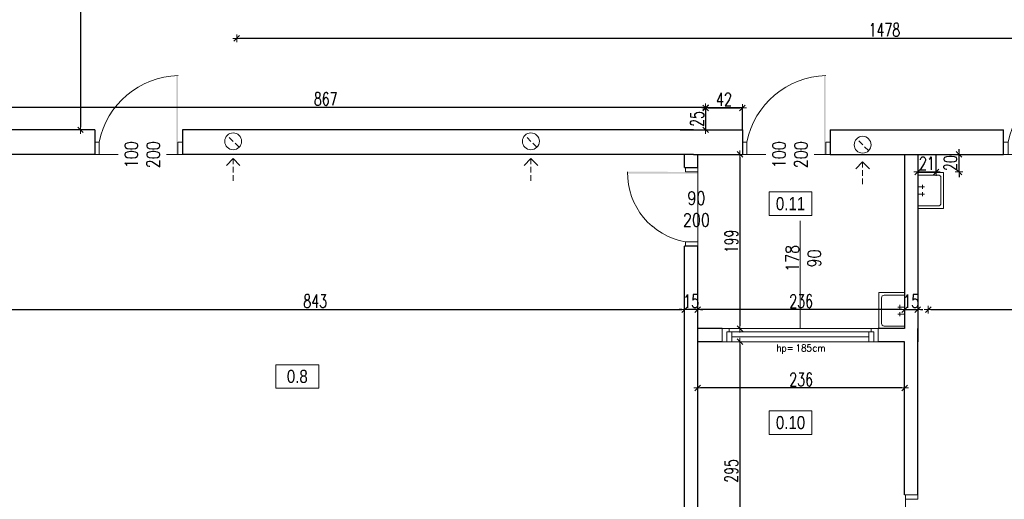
# Model space of a CAD drawing. Header units: millimetres. Extents: x 64838 to 107664, y -36848 to 0.
# Tile 60 of 109: x 80127 to 81250, y -30336 to -29789. Entities that reach past the tile are written whole.
import ezdxf

# ---------------------------------------------------------------- set-up
doc = ezdxf.new("R2010")
doc.units = ezdxf.units.MM
doc.linetypes.add('HIDDEN', pattern=[9.525, 6.35, -3.175])
doc.layers.get('Defpoints').update_dxf_attribs({"color": 30})
for name, color, linetype, lineweight in [('0.09', 22, 'Continuous', 9), ('J opisy', 7, 'Continuous', 9), ('J stolarka_okna', 144, 'Continuous', 0), ('J wymiary', 1, 'Continuous', 9), ('OPIS', 7, 'Continuous', 5), ('sciany', 252, 'Continuous', 30)]:
    doc.layers.add(name, color=color, linetype=linetype, lineweight=lineweight)
doc.styles.add('ADESK2', font='simplex', dxfattribs={"width": 0.7})
doc.styles.add('MtXpl_simplex_shx', font='simplex.shx')
doc.styles.get("Standard").update_dxf_attribs({"font": 'arial.ttf'})
doc.dimstyles.new('1-100', dxfattribs={"dimscale": 1.5, "dimtxt": 10, "dimasz": 2, "dimexe": 1, "dimexo": 1, "dimgap": 1.5, "dimtad": 1, "dimdec": 0, "dimrnd": 0.5, "dimdsep": 46, "dimtxsty": 'ADESK2', "dimblk": 'wymiar', "dimcen": -1, "dimdle": 5, "dimse1": 1, "dimse2": 1, "dimclrd": 256, "dimclre": 256, "dimclrt": 256, "dimadec": 0, "dimazin": 0, "dimtfac": 1, "dimtdec": 0, "dimtix": 1, "dimtmove": 0, "dimatfit": 3, "dimfxl": 20, "dimfxlon": 1, "dimtolj": 1, "dimtzin": 0, "dimarcsym": 0})

# ---------------------------------------------------------------- blocks, each defined once
blk = doc.blocks.new('otwór 100 drzwi lustrzane odbicie')
at = {"layer": 'J opisy'}
blk.add_line((62754.6, -25568.8), (62754.6, -25518.8), dxfattribs=at)
at = {"layer": 'J stolarka_okna'}
for p, q in [((62709.6, -25529.8), (62704.6, -25529.8)), ((62704.6, -25529.8), (62704.6, -25543.8)), ((62709.6, -25543.8), (62709.6, -25529.8)), ((62804.6, -25529.8), (62799.6, -25529.8)), ((62799.6, -25529.8), (62799.6, -25543.8)), ((62804.6, -25543.8), (62804.6, -25529.8)), ((62704.6, -25543.8), (62709.6, -25543.8)), ((62799.6, -25543.8), (62709.6, -25543.8)), ((62799.6, -25543.8), (62804.6, -25543.8))]:
    blk.add_line(p, q, dxfattribs=at)
blk.add_arc((62802.2, -25548.2), 94.4, 91.5231, 168.7568, dxfattribs=at)
blk.add_solid([(62797.6, -25453.8), (62799.7, -25453.8), (62797.6, -25543.8), (62799.6, -25543.8)], dxfattribs=at)
at = {"layer": 'J opisy', "insert": (62758.9, -25544.2), "char_height": 15, "width": 85.226, "attachment_point": 5, "rotation": 89.9955, "line_spacing_factor": 0.771429, "bg_fill": 2}
blk.add_mtext('\\pxsm1;{\\Fsimplex|c238;\\W0.8;100\\P200}', dxfattribs=at)
blk = doc.blocks.new('wymiar')
for p, q in [((1.5, 0), (-1.5, 0)), ((1.06, 1.06), (-1.06, -1.06)), ((0, 1.5), (0, -1.5))]:
    blk.add_line(p, q)
blk = doc.blocks.new('*D907')
at = {"layer": 'Defpoints', "color": 0, "ltscale": 4}
for p in [(80042.1, -29968.6), (80885.1, -29968.6), (80885.1, -30119.8)]:
    blk.add_point(p, dxfattribs=at)
at = {"layer": 'J wymiary', "lineweight": -2}
blk.add_line((80045.1, -30119.8), (80882.1, -30119.8), dxfattribs=at)
at = {"layer": 'J wymiary', "lineweight": -2, "ltscale": 4, "xscale": 3, "yscale": 3, "zscale": 3, "rotation": 180}
blk.add_blockref('wymiar', (80042.1, -30119.8), dxfattribs=at)
at = {"layer": 'J wymiary', "lineweight": -2, "ltscale": 4, "xscale": 3, "yscale": 3, "zscale": 3}
blk.add_blockref('wymiar', (80885.1, -30119.8), dxfattribs=at)
at = {"layer": 'J wymiary', "ltscale": 4, "insert": (80463.6, -30110.1), "char_height": 15, "attachment_point": 5, "style": 'ADESK2'}
blk.add_mtext('\\A1;843', dxfattribs=at)
blk = doc.blocks.new('*D908')
at = {"layer": 'Defpoints', "color": 0, "ltscale": 4}
for p in [(81151.1, -29926.7), (81172.1, -29926.7), (81172.1, -29962.5)]:
    blk.add_point(p, dxfattribs=at)
at = {"layer": 'J wymiary', "lineweight": -2}
blk.add_line((81154.1, -29962.5), (81169.1, -29962.5), dxfattribs=at)
at = {"layer": 'J wymiary', "lineweight": -2, "ltscale": 4, "xscale": 3, "yscale": 3, "zscale": 3, "rotation": 180}
blk.add_blockref('wymiar', (81151.1, -29962.5), dxfattribs=at)
at = {"layer": 'J wymiary', "lineweight": -2, "ltscale": 4, "xscale": 3, "yscale": 3, "zscale": 3}
blk.add_blockref('wymiar', (81172.1, -29962.5), dxfattribs=at)
at = {"layer": 'J wymiary', "ltscale": 4, "insert": (81161.6, -29952.7), "char_height": 15, "attachment_point": 5, "style": 'ADESK2'}
blk.add_mtext('\\A1;21', dxfattribs=at)
blk = doc.blocks.new('*D909')
at = {"layer": 'Defpoints', "color": 0, "ltscale": 4}
for p in [(81172.1, -29942.5), (81198.2, -29942.5), (81172.1, -29962.5)]:
    blk.add_point(p, dxfattribs=at)
at = {"layer": 'J wymiary', "lineweight": -2}
for p, q in [((81198.2, -29939.5), (81198.2, -29936.5)), ((81198.2, -29962.5), (81198.2, -29942.5)), ((81198.2, -29965.5), (81198.2, -29968.5))]:
    blk.add_line(p, q, dxfattribs=at)
at = {"layer": 'J wymiary', "lineweight": -2, "ltscale": 4, "xscale": 3, "yscale": 3, "zscale": 3}
for p, rotation in [((81198.2, -29942.5), 270), ((81198.2, -29962.5), 90)]:
    blk.add_blockref('wymiar', p, dxfattribs=dict(at, rotation=rotation))
at = {"layer": 'J wymiary', "ltscale": 4, "insert": (81188.4, -29952.5), "char_height": 15, "attachment_point": 5, "rotation": 90, "style": 'ADESK2'}
blk.add_mtext('\\A1;20', dxfattribs=at)
blk = doc.blocks.new('*D910')
at = {"layer": 'Defpoints', "color": 0, "ltscale": 4}
for p in [(82204.1, -30119.8), (81163.1, -30156.5), (82204.1, -30156.5)]:
    blk.add_point(p, dxfattribs=at)
at = {"layer": 'J wymiary', "lineweight": -2}
blk.add_line((81166.1, -30119.8), (82201.1, -30119.8), dxfattribs=at)
at = {"layer": 'J wymiary', "lineweight": -2, "ltscale": 4, "xscale": 3, "yscale": 3, "zscale": 3, "rotation": 180}
blk.add_blockref('wymiar', (81163.1, -30119.8), dxfattribs=at)
at = {"layer": 'J wymiary', "lineweight": -2, "ltscale": 4, "xscale": 3, "yscale": 3, "zscale": 3}
blk.add_blockref('wymiar', (82204.1, -30119.8), dxfattribs=at)
at = {"layer": 'J wymiary', "ltscale": 4, "insert": (81683.6, -30110.1), "char_height": 15, "attachment_point": 5, "style": 'ADESK2'}
blk.add_mtext('\\A1;1041', dxfattribs=at)
blk = doc.blocks.new('*D914')
at = {"layer": 'Defpoints', "color": 0, "ltscale": 4}
for p in [(80374.1, -29798.5), (81852.1, -29798.5), (80374.1, -29810)]:
    blk.add_point(p, dxfattribs=at)
at = {"layer": 'J wymiary', "lineweight": -2}
blk.add_line((81849.1, -29810), (80377.1, -29810), dxfattribs=at)
at = {"layer": 'J wymiary', "lineweight": -2, "ltscale": 4, "xscale": 3, "yscale": 3, "zscale": 3, "rotation": 180}
blk.add_blockref('wymiar', (80374.1, -29810), dxfattribs=at)
at = {"layer": 'J wymiary', "lineweight": -2, "ltscale": 4, "xscale": 3, "yscale": 3, "zscale": 3}
blk.add_blockref('wymiar', (81852.1, -29810), dxfattribs=at)
at = {"layer": 'J wymiary', "ltscale": 4, "insert": (81113.1, -29800.3), "char_height": 15, "attachment_point": 5, "style": 'ADESK2'}
blk.add_mtext('\\A1;1478', dxfattribs=at)
blk = doc.blocks.new('*D941')
at = {"layer": 'Defpoints', "color": 0, "ltscale": 4}
for p in [(80203.1, -28652.5), (80195.9, -29914.5), (80203.1, -29914.5)]:
    blk.add_point(p, dxfattribs=at)
at = {"layer": 'J wymiary', "lineweight": -2}
blk.add_line((80195.9, -28655.5), (80195.9, -29911.5), dxfattribs=at)
at = {"layer": 'J wymiary', "lineweight": -2, "ltscale": 4, "xscale": 3, "yscale": 3, "zscale": 3}
for p, rotation in [((80195.9, -28652.5), 90), ((80195.9, -29914.5), 270)]:
    blk.add_blockref('wymiar', p, dxfattribs=dict(at, rotation=rotation))
at = {"layer": 'J wymiary', "ltscale": 4, "insert": (80186.1, -29283.5), "char_height": 15, "attachment_point": 5, "rotation": 90, "style": 'ADESK2'}
blk.add_mtext('\\A1;1262', dxfattribs=at)
blk = doc.blocks.new('*D954')
at = {"layer": 'Defpoints', "color": 0, "ltscale": 4}
for p in [(80920.3, -29889.5), (80909.1, -29914.5), (80920.3, -29914.5)]:
    blk.add_point(p, dxfattribs=at)
at = {"layer": 'J wymiary', "lineweight": -2}
blk.add_line((80909.1, -29892.5), (80909.1, -29911.5), dxfattribs=at)
at = {"layer": 'J wymiary', "lineweight": -2, "ltscale": 4, "xscale": 3, "yscale": 3, "zscale": 3}
for p, rotation in [((80909.1, -29889.5), 90), ((80909.1, -29914.5), 270)]:
    blk.add_blockref('wymiar', p, dxfattribs=dict(at, rotation=rotation))
at = {"layer": 'J wymiary', "ltscale": 4, "insert": (80899.4, -29902), "char_height": 15, "attachment_point": 5, "rotation": 90, "style": 'ADESK2'}
blk.add_mtext('\\A1;25', dxfattribs=at)
blk = doc.blocks.new('*D955')
at = {"layer": 'Defpoints', "color": 0, "ltscale": 4}
for p in [(80951.1, -29889.5), (80909.1, -29898.2), (80951.1, -29898.2)]:
    blk.add_point(p, dxfattribs=at)
at = {"layer": 'J wymiary', "lineweight": -2}
blk.add_line((80912.1, -29889.5), (80948.1, -29889.5), dxfattribs=at)
at = {"layer": 'J wymiary', "lineweight": -2, "ltscale": 4, "xscale": 3, "yscale": 3, "zscale": 3, "rotation": 180}
blk.add_blockref('wymiar', (80909.1, -29889.5), dxfattribs=at)
at = {"layer": 'J wymiary', "lineweight": -2, "ltscale": 4, "xscale": 3, "yscale": 3, "zscale": 3}
blk.add_blockref('wymiar', (80951.1, -29889.5), dxfattribs=at)
at = {"layer": 'J wymiary', "ltscale": 4, "insert": (80930.1, -29879.7), "char_height": 15, "attachment_point": 5, "style": 'ADESK2'}
blk.add_mtext('\\A1;42', dxfattribs=at)
blk = doc.blocks.new('*D957')
at = {"layer": 'Defpoints', "color": 0, "ltscale": 4}
for p in [(80042.1, -29889), (80042.1, -29889), (80909.1, -29889)]:
    blk.add_point(p, dxfattribs=at)
at = {"layer": 'J wymiary', "lineweight": -2}
blk.add_line((80906.1, -29889), (80045.1, -29889), dxfattribs=at)
at = {"layer": 'J wymiary', "lineweight": -2, "ltscale": 4, "xscale": 3, "yscale": 3, "zscale": 3, "rotation": 180}
blk.add_blockref('wymiar', (80042.1, -29889), dxfattribs=at)
at = {"layer": 'J wymiary', "lineweight": -2, "ltscale": 4, "xscale": 3, "yscale": 3, "zscale": 3}
blk.add_blockref('wymiar', (80909.1, -29889), dxfattribs=at)
at = {"layer": 'J wymiary', "ltscale": 4, "insert": (80475.6, -29879.2), "char_height": 15, "attachment_point": 5, "style": 'ADESK2'}
blk.add_mtext('\\A1;867', dxfattribs=at)
blk = doc.blocks.new('*D960')
at = {"layer": 'Defpoints', "color": 0, "ltscale": 4}
for p in [(81151.1, -30119.8), (81136.1, -30141.5), (81151.1, -30141.5)]:
    blk.add_point(p, dxfattribs=at)
at = {"layer": 'J wymiary', "lineweight": -2}
for p, q in [((81133.1, -30119.8), (81130.1, -30119.8)), ((81136.1, -30119.8), (81151.1, -30119.8)), ((81154.1, -30119.8), (81157.1, -30119.8))]:
    blk.add_line(p, q, dxfattribs=at)
at = {"layer": 'J wymiary', "lineweight": -2, "ltscale": 4, "xscale": 3, "yscale": 3, "zscale": 3}
blk.add_blockref('wymiar', (81136.1, -30119.8), dxfattribs=at)
at = {"layer": 'J wymiary', "lineweight": -2, "ltscale": 4, "xscale": 3, "yscale": 3, "zscale": 3, "rotation": 180}
blk.add_blockref('wymiar', (81151.1, -30119.8), dxfattribs=at)
at = {"layer": 'J wymiary', "ltscale": 4, "insert": (81143.6, -30110.1), "char_height": 15, "attachment_point": 5, "style": 'ADESK2'}
blk.add_mtext('\\A1;15', dxfattribs=at)
blk = doc.blocks.new('*D961')
at = {"layer": 'Defpoints', "color": 0, "ltscale": 4}
for p in [(80900.1, -30119.8), (80900.1, -30119.8), (81136.1, -30119.8)]:
    blk.add_point(p, dxfattribs=at)
at = {"layer": 'J wymiary', "lineweight": -2}
blk.add_line((81133.1, -30119.8), (80903.1, -30119.8), dxfattribs=at)
at = {"layer": 'J wymiary', "lineweight": -2, "ltscale": 4, "xscale": 3, "yscale": 3, "zscale": 3, "rotation": 180}
blk.add_blockref('wymiar', (80900.1, -30119.8), dxfattribs=at)
at = {"layer": 'J wymiary', "lineweight": -2, "ltscale": 4, "xscale": 3, "yscale": 3, "zscale": 3}
blk.add_blockref('wymiar', (81136.1, -30119.8), dxfattribs=at)
at = {"layer": 'J wymiary', "ltscale": 4, "insert": (81018.1, -30110.1), "char_height": 15, "attachment_point": 5, "style": 'ADESK2'}
blk.add_mtext('\\A1;236', dxfattribs=at)
blk = doc.blocks.new('*D962')
at = {"layer": 'Defpoints', "color": 0, "ltscale": 4}
for p in [(80900.1, -29942.5), (80900.1, -30141.5), (80948.3, -30141.5)]:
    blk.add_point(p, dxfattribs=at)
at = {"layer": 'J wymiary', "lineweight": -2}
blk.add_line((80948.3, -29945.5), (80948.3, -30138.5), dxfattribs=at)
at = {"layer": 'J wymiary', "lineweight": -2, "ltscale": 4, "xscale": 3, "yscale": 3, "zscale": 3}
for p, rotation in [((80948.3, -29942.5), 90), ((80948.3, -30141.5), 270)]:
    blk.add_blockref('wymiar', p, dxfattribs=dict(at, rotation=rotation))
at = {"layer": 'J wymiary', "ltscale": 4, "insert": (80938.5, -30042), "char_height": 15, "attachment_point": 5, "rotation": 90, "style": 'ADESK2'}
blk.add_mtext('\\A1;199', dxfattribs=at)
blk = doc.blocks.new('*D963')
at = {"layer": 'Defpoints', "color": 0, "ltscale": 4}
for p in [(80948.3, -30156.5), (80948.3, -30451.5), (80948.3, -30451.5)]:
    blk.add_point(p, dxfattribs=at)
at = {"layer": 'J wymiary', "lineweight": -2}
blk.add_line((80948.3, -30159.5), (80948.3, -30448.5), dxfattribs=at)
at = {"layer": 'J wymiary', "lineweight": -2, "ltscale": 4, "xscale": 3, "yscale": 3, "zscale": 3}
for p, rotation in [((80948.3, -30156.5), 90), ((80948.3, -30451.5), 270)]:
    blk.add_blockref('wymiar', p, dxfattribs=dict(at, rotation=rotation))
at = {"layer": 'J wymiary', "ltscale": 4, "insert": (80938.5, -30304), "char_height": 15, "attachment_point": 5, "rotation": 90, "style": 'ADESK2'}
blk.add_mtext('\\A1;295', dxfattribs=at)
blk = doc.blocks.new('*D964')
at = {"layer": 'Defpoints', "color": 0, "ltscale": 4}
for p in [(80900.1, -30156.5), (81136.1, -30156.5), (80900.1, -30209.3)]:
    blk.add_point(p, dxfattribs=at)
at = {"layer": 'J wymiary', "lineweight": -2}
blk.add_line((81133.1, -30209.3), (80903.1, -30209.3), dxfattribs=at)
at = {"layer": 'J wymiary', "lineweight": -2, "ltscale": 4, "xscale": 3, "yscale": 3, "zscale": 3, "rotation": 180}
blk.add_blockref('wymiar', (80900.1, -30209.3), dxfattribs=at)
at = {"layer": 'J wymiary', "lineweight": -2, "ltscale": 4, "xscale": 3, "yscale": 3, "zscale": 3}
blk.add_blockref('wymiar', (81136.1, -30209.3), dxfattribs=at)
at = {"layer": 'J wymiary', "ltscale": 4, "insert": (81018.1, -30199.6), "char_height": 15, "attachment_point": 5, "style": 'ADESK2'}
blk.add_mtext('\\A1;236', dxfattribs=at)
blk = doc.blocks.new('*D965')
at = {"layer": 'Defpoints', "color": 0, "ltscale": 4}
for p in [(80885.1, -30119.8), (80885.1, -30119.8), (80900.1, -30119.8)]:
    blk.add_point(p, dxfattribs=at)
at = {"layer": 'J wymiary', "lineweight": -2}
for p, q in [((80882.1, -30119.8), (80879.1, -30119.8)), ((80900.1, -30119.8), (80885.1, -30119.8)), ((80903.1, -30119.8), (80906.1, -30119.8))]:
    blk.add_line(p, q, dxfattribs=at)
at = {"layer": 'J wymiary', "lineweight": -2, "ltscale": 4, "xscale": 3, "yscale": 3, "zscale": 3}
blk.add_blockref('wymiar', (80885.1, -30119.8), dxfattribs=at)
at = {"layer": 'J wymiary', "lineweight": -2, "ltscale": 4, "xscale": 3, "yscale": 3, "zscale": 3, "rotation": 180}
blk.add_blockref('wymiar', (80900.1, -30119.8), dxfattribs=at)
at = {"layer": 'J wymiary', "ltscale": 4, "insert": (80892.6, -30110.1), "char_height": 15, "attachment_point": 5, "style": 'ADESK2'}
blk.add_mtext('\\A1;15', dxfattribs=at)
blk = doc.blocks.new('A$C55E74891')
at = {"layer": 'J opisy'}
for p, q in [((49.9, 35), (-0.1, 35)), ((-0.1, 35), (0.1, -35)), ((40, 30), (-0.1, 30)), ((45, -25), (45, 25)), ((50.1, -35), (49.9, 35)), ((-0.1, 7), (13.1, 7)), ((9.1, 3), (9.1, 11)), ((-0.1, -7), (13.1, -7)), ((9.1, -11), (9.1, -3)), ((0.1, -30), (40, -30)), ((0.1, -35), (50.1, -35))]:
    blk.add_line(p, q, dxfattribs=at)
for centre, start, end in [((40, 25), 0.1104, 89.8907), ((40, -25), 270, 0.1104)]:
    blk.add_arc(centre, 5, start, end, dxfattribs=at)
blk = doc.blocks.new('*D1137')
at = {"layer": 'Defpoints', "color": 0, "ltscale": 4}
for p in [(80959.1, -29537.5), (82144.3, -30504.5), (82427.4, -30504.5)]:
    blk.add_point(p, dxfattribs=at)
at = {"layer": 'J wymiary', "lineweight": -2}
blk.add_line((82427.4, -29540.5), (82427.4, -30501.5), dxfattribs=at)
at = {"layer": 'J wymiary', "lineweight": -2, "ltscale": 4, "xscale": 3, "yscale": 3, "zscale": 3}
for p, rotation in [((82427.4, -29537.5), 90), ((82427.4, -30504.5), 270)]:
    blk.add_blockref('wymiar', p, dxfattribs=dict(at, rotation=rotation))
at = {"layer": 'J wymiary', "ltscale": 4, "insert": (82417.6, -30021), "char_height": 15, "attachment_point": 5, "rotation": 90, "style": 'ADESK2'}
blk.add_mtext('\\A1;967', dxfattribs=at)
blk = doc.blocks.new('*D1140')
at = {"layer": 'Defpoints', "color": 0, "ltscale": 4}
for p in [(80950.4, -27798.5), (78152.1, -31985), (82531.5, -31985)]:
    blk.add_point(p, dxfattribs=at)
at = {"layer": 'J wymiary', "lineweight": -2}
blk.add_line((82531.5, -27801.5), (82531.5, -31982), dxfattribs=at)
at = {"layer": 'J wymiary', "lineweight": -2, "ltscale": 4, "xscale": 3, "yscale": 3, "zscale": 3}
for p, rotation in [((82531.5, -27798.5), 90), ((82531.5, -31985), 270)]:
    blk.add_blockref('wymiar', p, dxfattribs=dict(at, rotation=rotation))
at = {"layer": 'J wymiary', "ltscale": 4, "insert": (82521.8, -29891.7), "char_height": 15, "attachment_point": 5, "rotation": 90, "style": 'ADESK2'}
blk.add_mtext('\\A1;4187', dxfattribs=at)

msp = doc.modelspace()

# ---------------------------------------------------------------- linework, layer by layer
at = {"layer": 'J opisy', "linetype": 'HIDDEN'}
for p, q in [((80376.88, -29934.35), (80363.26, -29920.79)), ((80716.57, -29934.35), (80702.96, -29920.79)), ((81095.05, -29938.25), (81081.43, -29924.69)), ((80370.07, -29947.26), (80370.07, -29972.92)), ((80709.77, -29947.26), (80709.77, -29972.92)), ((81088.24, -29951.16), (81088.24, -29976.82))]:
    msp.add_line(p, q, dxfattribs=at)
at = {"layer": 'J opisy'}
for p, q in [((80370.07, -29947.26), (80362.31, -29955.05)), ((80370.07, -29947.26), (80377.83, -29955.05)), ((80709.77, -29947.26), (80702.01, -29955.05)), ((80709.77, -29947.26), (80717.53, -29955.05)), ((81088.24, -29951.16), (81080.48, -29958.95)), ((81088.24, -29951.16), (81096, -29958.95)), ((80925.13, -30002.48), (80875.13, -30002.48))]:
    msp.add_line(p, q, dxfattribs=at)
at = {"layer": 'J opisy', "linetype": 'Continuous', "lineweight": 9}
msp.add_line((81017.12, -30141.48), (81017.12, -30018.48), dxfattribs=at)
at = {"layer": 'J opisy'}
for centre in [(80370.07, -29927.57), (80709.77, -29927.57), (81088.24, -29931.47)]:
    msp.add_circle(centre, 9.61, dxfattribs=at)
at = {"layer": 'J stolarka_okna'}
for p, q in [((80900.12, -29957.48), (80886.12, -29957.48)), ((80886.12, -29957.48), (80886.12, -29962.48)), ((80900.12, -29962.48), (80900.12, -29957.48)), ((80886.12, -29962.48), (80900.12, -29962.48)), ((80900.13, -30042.48), (80886.13, -30042.48)), ((80886.13, -30042.48), (80886.13, -30047.48)), ((80886.13, -30047.48), (80900.13, -30047.48)), ((80900.13, -30047.48), (80900.13, -30042.48)), ((81151.12, -30331.48), (81137.12, -30331.48)), ((81137.12, -30331.48), (81137.12, -30336.48)), ((81137.12, -30336.48), (81151.12, -30336.48)), ((81137.12, -30416.48), (81137.12, -30336.48)), ((81151.12, -30336.48), (81151.12, -30331.48))]:
    msp.add_line(p, q, dxfattribs=at)
at = {"layer": 'J stolarka_okna', "linetype": 'Continuous', "lineweight": 9}
for p, q in [((80928.12, -30141.48), (80928.12, -30156.48)), ((80928.12, -30141.48), (81106.12, -30141.48)), ((80933.12, -30148.98), (80933.12, -30145.23)), ((80933.12, -30145.23), (80939.12, -30145.23)), ((80933.12, -30148.98), (80933.12, -30156.48)), ((80936.12, -30145.23), (80936.12, -30141.48)), ((80939.12, -30145.23), (80939.12, -30156.48)), ((81095.12, -30145.23), (80939.12, -30145.23)), ((80939.12, -30150.85), (81095.12, -30150.85)), ((81095.12, -30145.23), (81095.12, -30156.48)), ((81095.12, -30145.23), (81101.12, -30145.23)), ((81098.12, -30145.23), (81098.12, -30141.48)), ((81101.12, -30148.98), (81101.12, -30145.23)), ((81101.12, -30148.98), (81101.12, -30156.48)), ((81106.12, -30141.48), (81106.12, -30156.48)), ((80928.12, -30156.48), (81106.12, -30156.48))]:
    msp.add_line(p, q, dxfattribs=at)
at = {"layer": 'J stolarka_okna'}
msp.add_solid([(80820.14, -29964.49), (80820.15, -29962.37), (80900.12, -29964.48), (80900.12, -29962.48)], dxfattribs=at)
at = {"layer": 'J wymiary', "ltscale": 4}
msp.add_line((81151.12, -30331.48), (81136.12, -30331.48), dxfattribs=at)
at = {"layer": 'OPIS'}
for points in [[(80467.62, -30209.59), (80418.87, -30209.59), (80418.87, -30182.71), (80467.62, -30182.71)], [(81030.35, -30262.36), (80981.6, -30262.36), (80981.6, -30235.49), (81030.35, -30235.49)]]:
    msp.add_lwpolyline(points, close=True, dxfattribs=at)
at = {"layer": 'sciany'}
for p, q in [((80909.12, -29889.48), (80909.12, -29914.48)), ((80212.12, -29914.48), (80042.12, -29914.48)), ((80212.12, -29914.48), (80212.12, -29942.48)), ((80312.12, -29914.48), (80312.12, -29942.48)), ((80895.12, -29914.48), (80312.12, -29914.48)), ((80880.12, -29914.48), (80951.12, -29914.48)), ((81051.12, -29914.48), (81249.12, -29914.48)), ((81249.12, -29942.48), (81249.12, -29914.48)), ((80212.12, -29942.48), (80042.12, -29942.48)), ((80880.12, -29942.48), (80312.12, -29942.48)), ((80895.12, -29942.48), (80880.12, -29942.48)), ((80885.12, -29957.48), (80885.12, -29942.48)), ((80895.12, -29942.48), (80951.12, -29942.48)), ((80900.12, -29957.48), (80900.12, -29942.48)), ((81051.12, -29942.48), (81131.12, -29942.48)), ((81131.12, -29942.48), (81136.12, -29942.48)), ((81136.12, -29942.48), (81136.12, -30141.48)), ((81136.12, -29942.48), (81249.12, -29942.48)), ((81151.12, -29942.48), (81151.12, -30156.48)), ((81172.12, -29962.48), (81172.12, -29942.48)), ((80885.12, -29957.48), (80900.12, -29957.48)), ((81151.12, -29962.48), (81172.12, -29962.48)), ((80885.12, -30451.48), (80885.12, -30047.48)), ((80900.12, -30047.48), (80885.12, -30047.48)), ((80900.12, -30451.48), (80900.12, -30047.48)), ((80928.12, -30141.48), (80900.12, -30141.48)), ((81136.12, -30141.48), (81106.12, -30141.48)), ((81151.12, -30331.48), (81151.12, -30141.48)), ((80928.12, -30156.48), (80900.12, -30156.48)), ((81136.12, -30156.48), (81106.12, -30156.48)), ((81136.12, -30331.48), (81136.12, -30156.48))]:
    msp.add_line(p, q, dxfattribs=at)

# ---------------------------------------------------------------- block references
at = {"layer": '0.09', "xscale": -0.5864741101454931, "yscale": 0.5864741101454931, "zscale": 0.5864741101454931, "rotation": 180}
msp.add_blockref('A$C55E74891', (81151.12, -29983.73), dxfattribs=at)
at = {"layer": '0.09', "xscale": -0.5864741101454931, "yscale": 0.5864741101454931, "zscale": 0.5864741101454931}
msp.add_blockref('A$C55E74891', (81136.16, -30120.92), dxfattribs=at)

# ---------------------------------------------------------------- texts
at = {"layer": 'J opisy', "style": 'MtXpl_simplex_shx', "width": 0.9}
for s, p in [('hp=', (80989.89, -30167.76)), ('185', (81011.84, -30167.76)), ('cm', (81031.04, -30167.76))]:
    msp.add_text(s, height=8, rotation=360, dxfattribs=at).set_placement(p)
at = {"layer": 'J opisy', "insert": (81020.56, -30061.34), "char_height": 15, "width": 30.2063, "attachment_point": 5, "rotation": 90, "line_spacing_factor": 0.771429}
msp.add_mtext('\\pxsm1;{\\Fsimplex|c238;\\W0.8;178\\Fsimplex|c0;\\P\\Fsimplex|c238;90}', dxfattribs=at)
at = {"layer": 'OPIS', "char_height": 15, "width": 48.75, "attachment_point": 5, "line_spacing_factor": 0.857143}
for s, insert in [('{\\fArial Narrow|b0|i0|c238|p34;0.8}', (80443.25, -30196.15)), ('{\\fArial Narrow|b0|i0|c238|p34;0.10}', (81005.97, -30248.93))]:
    msp.add_mtext(s, dxfattribs=dict(at, insert=insert))

# ---------------------------------------------------------------- dimensions: what is measured, and where the dimension line sits
at = {"layer": 'J wymiary'}
for base, p1, p2, picture, middle in [((80195.87, -29914.48), (80203.12, -28652.48), (80203.12, -29914.48), '*D941', (80186.12, -29283.48)), ((80909.12, -29914.48), (80920.35, -29889.48), (80920.35, -29914.48), '*D954', (80899.37, -29901.98)), ((81198.18, -29942.48), (81172.12, -29962.48), (81172.12, -29942.48), '*D909', (81188.43, -29952.48)), ((80948.29, -30451.48), (80948.29, -30156.48), (80948.29, -30451.48), '*D963', (80938.54, -30303.98))]:
    dim = msp.add_linear_dim(base=base, p1=p1, p2=p2, angle=90, dimstyle='1-100', dxfattribs=at)
    dim.commit()
    dim.dimension.update_dxf_attribs({"geometry": picture, "text_midpoint": middle})
for base, p1, p2, picture, middle in [((80374.12, -29810.03), (81852.12, -29798.48), (80374.12, -29798.48), '*D914', (81113.12, -29800.28)), ((81172.12, -29962.48), (81151.12, -29926.67), (81172.12, -29926.67), '*D908', (81161.62, -29952.73)), ((80885.12, -30119.85), (80900.12, -30119.85), (80885.12, -30119.85), '*D965', (80892.62, -30110.1)), ((80900.12, -30119.85), (81136.12, -30119.85), (80900.12, -30119.85), '*D961', (81018.12, -30110.1)), ((81151.12, -30119.85), (81136.12, -30141.48), (81151.12, -30141.48), '*D960', (81143.62, -30110.1)), ((82204.06, -30119.84), (81163.06, -30156.48), (82204.06, -30156.48), '*D910', (81683.56, -30110.09)), ((80900.12, -30209.32), (81136.12, -30156.48), (80900.12, -30156.48), '*D964', (81018.12, -30199.57))]:
    dim = msp.add_linear_dim(base=base, p1=p1, p2=p2, dimstyle='1-100', dxfattribs=at)
    dim.commit()
    dim.dimension.update_dxf_attribs({"geometry": picture, "text_midpoint": middle})

# ---------------------------------------------------------------- next in the draw order: block references
for p in [(17507.51, -4398.72), (18246.51, -4398.72), (18544.51, -4398.72)]:
    msp.add_blockref('otwór 100 drzwi lustrzane odbicie', p, dxfattribs=at)

# ---------------------------------------------------------------- next in the draw order: linework, layer by layer
at = {"layer": 'OPIS'}
msp.add_lwpolyline([(81030.35, -30012.33), (80981.6, -30012.33), (80981.6, -29985.46), (81030.35, -29985.46)], close=True, dxfattribs=at)
at = {"layer": 'sciany'}
for p, q in [((80951.12, -29889.48), (80909.12, -29889.48)), ((80951.12, -29914.48), (80951.12, -29889.48)), ((80951.12, -29914.48), (80951.12, -29942.48)), ((81051.12, -29914.48), (81051.12, -29942.48))]:
    msp.add_line(p, q, dxfattribs=at)

# ---------------------------------------------------------------- next in the draw order: texts
at = {"layer": 'J opisy', "insert": (80898.62, -30004.95), "char_height": 15, "width": 85.2264, "attachment_point": 5, "rotation": 359.99545, "line_spacing_factor": 0.771429, "bg_fill": 2}
msp.add_mtext('\\pxsm1;{\\Fsimplex|c238;\\W0.8;90\\P200}', dxfattribs=at)
at = {"layer": 'OPIS', "insert": (81005.97, -29998.9), "char_height": 15, "width": 48.75, "attachment_point": 5, "line_spacing_factor": 0.857143}
msp.add_mtext('{\\fArial Narrow|b0|i0|c238|p34;0.11}', dxfattribs=at)

# ---------------------------------------------------------------- next in the draw order: dimensions: what is measured, and where the dimension line sits
at = {"layer": 'J wymiary'}
dim = msp.add_linear_dim(base=(82427.37, -30504.48), p1=(80959.12, -29537.48), p2=(82144.33, -30504.48), angle=90, dimstyle='1-100', override={"dimblk": 'wymiar'}, dxfattribs=at)
dim.commit()
dim.dimension.update_dxf_attribs({"geometry": '*D1137', "text_midpoint": (82417.62, -30020.98)})
for base, p1, p2, picture, middle in [((80042.12, -29888.98), (80909.12, -29888.98), (80042.12, -29888.98), '*D957', (80475.62, -29879.23)), ((80951.12, -29889.48), (80909.12, -29898.17), (80951.12, -29898.17), '*D955', (80930.12, -29879.73))]:
    dim = msp.add_linear_dim(base=base, p1=p1, p2=p2, dimstyle='1-100', dxfattribs=at)
    dim.commit()
    dim.dimension.update_dxf_attribs({"geometry": picture, "text_midpoint": middle})

# ---------------------------------------------------------------- next in the draw order: linework, layer by layer
at = {"layer": 'J stolarka_okna'}
msp.add_line((80900.13, -29962.48), (80900.13, -30042.48), dxfattribs=at)
msp.add_arc((80899.93, -29963.88), 79.8, 178.91458, 260.0373, dxfattribs=at)

# ---------------------------------------------------------------- next in the draw order: dimensions: what is measured, and where the dimension line sits
at = {"layer": 'J wymiary'}
dim = msp.add_linear_dim(base=(82531.53880552, -31984.97890319), p1=(80950.4472411, -27798.47890319), p2=(78152.12498107, -31984.97890319), angle=90, dimstyle='1-100', override={"dimblk": 'wymiar'}, dxfattribs=at)
dim.commit()
dim.dimension.update_dxf_attribs({"geometry": '*D1140', "text_midpoint": (82521.78880552, -29891.72890319)})
dim = msp.add_linear_dim(base=(80948.29, -30141.48), p1=(80900.12, -29942.48), p2=(80900.12, -30141.48), angle=90, dimstyle='1-100', dxfattribs=at)
dim.commit()
dim.dimension.update_dxf_attribs({"geometry": '*D962', "text_midpoint": (80938.54, -30041.98)})
dim = msp.add_linear_dim(base=(80885.12, -30119.85), p1=(80042.12, -29968.65), p2=(80885.12, -29968.65), dimstyle='1-100', dxfattribs=at)
dim.commit()
dim.dimension.update_dxf_attribs({"geometry": '*D907', "text_midpoint": (80463.62, -30110.1)})

doc.saveas('drawing.dxf')
